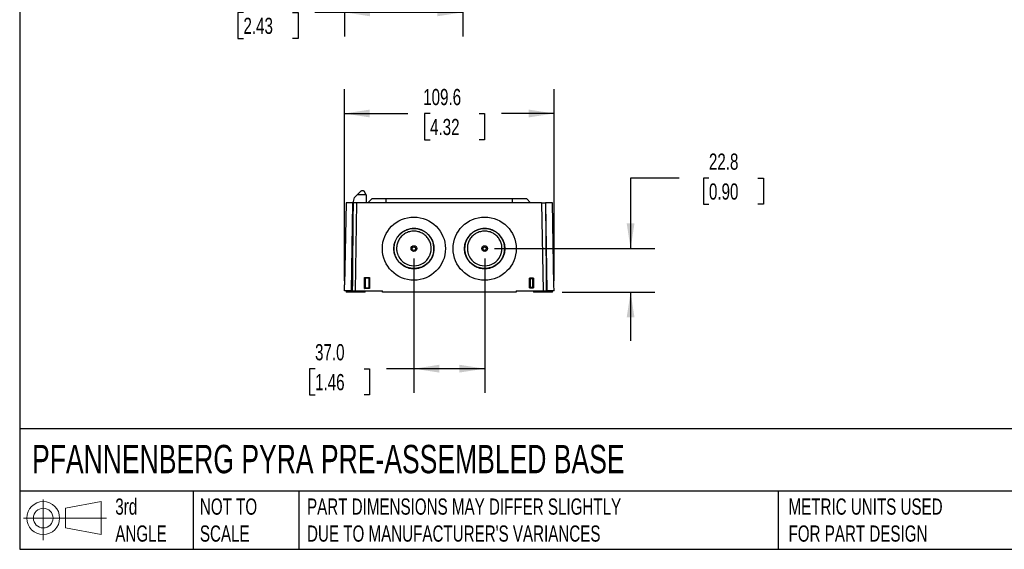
# Model space of a CAD drawing. Header units: millimetres. Extents: x 25 to 1092, y 25 to 838.
# Tile 1 of 18: x 25 to 540, y 25 to 302. Entities that reach past the tile are written whole.
import ezdxf

# ---------------------------------------------------------------- set-up
doc = ezdxf.new("R2010")
doc.units = ezdxf.units.MM
doc.header["$LTSCALE"] = 4
doc.linetypes.add('SLD-Solid', pattern=[0])
doc.layers.add('DIMENSIONS', color=140, linetype='SLD-Solid', lineweight=25)
doc.layers.add('TEXT', color=140, linetype='SLD-Solid', lineweight=25)
doc.layers.add('SLD-DEFPOINTS', color=7, linetype='Continuous')
doc.styles.add('SLDTEXTSTYLE0', font='TXT', dxfattribs={"width": 0.7})
doc.dimstyles.new('SLDDIMSTYLE1', dxfattribs={"dimtxt": 8.632031, "dimasz": 13.208, "dimexe": 0, "dimexo": 0.0625, "dimgap": 2.158008, "dimtad": 0, "dimtih": 1, "dimtoh": 1, "dimdec": 1, "dimrnd": 1e-09, "dimzin": 12, "dimdsep": 46, "dimtxsty": 'SLDTEXTSTYLE0', "dimsah": 1, "dimcen": 0.09, "dimadec": 0, "dimazin": 3, "dimtfac": 1, "dimtdec": 1, "dimtofl": 0, "dimtmove": 0, "dimatfit": 3, "dimfxl": 0, "dimfrac": 2, "dimtolj": 1, "dimtzin": 12, "dimarcsym": 0})
doc.dimstyles.new('SLDDIMSTYLE2', dxfattribs={"dimtxt": 8.632031, "dimasz": 13.208, "dimexe": 0, "dimexo": 0.0625, "dimgap": 2.158008, "dimtad": 0, "dimtih": 1, "dimtoh": 1, "dimdec": 1, "dimrnd": 1e-09, "dimzin": 4, "dimdsep": 46, "dimtxsty": 'SLDTEXTSTYLE0', "dimsah": 1, "dimcen": 0.09, "dimadec": 0, "dimazin": 1, "dimtfac": 1, "dimtdec": 1, "dimtofl": 0, "dimtmove": 0, "dimatfit": 3, "dimfxl": 0, "dimfrac": 2, "dimtolj": 1, "dimtzin": 12, "dimarcsym": 0})
doc.dimstyles.new('SLDDIMSTYLE5', dxfattribs={"dimtxt": 8.632031, "dimasz": 13.208, "dimexe": 0, "dimexo": 0.0625, "dimgap": 2.158008, "dimtad": 0, "dimtih": 1, "dimtoh": 1, "dimdec": 1, "dimrnd": 1e-09, "dimzin": 12, "dimdsep": 46, "dimtxsty": 'SLDTEXTSTYLE0', "dimsah": 1, "dimcen": 0.09, "dimadec": 0, "dimazin": 3, "dimtfac": 1, "dimtdec": 1, "dimtmove": 0, "dimatfit": 0, "dimfxl": 0, "dimfrac": 2, "dimtolj": 1, "dimtzin": 12, "dimarcsym": 0})

# ---------------------------------------------------------------- blocks, each defined once
blk = doc.blocks.new('Block11')
at = {"color": 7, "linetype": 'SLD-Solid', "lineweight": 18}
for p, q in [((10.35, 21.24), (10.35, 0)), ((21.92, 16.67), (40.7, 20.13)), ((21.92, 6.38), (21.92, 16.67)), ((40.7, 20.13), (40.7, 2.93)), ((0, 11.53), (43.49, 11.53)), ((21.92, 6.38), (40.7, 2.93))]:
    blk.add_line(p, q, dxfattribs=at)
for radius in [8.6, 5.14]:
    blk.add_circle((10.35, 11.53), radius, dxfattribs=at)
blk = doc.blocks.new('Block12')
at = {"layer": 'SLD-DEFPOINTS'}
blk.add_blockref('Block11', (0, 0), dxfattribs=at)
blk = doc.blocks.new('_D_1')
at = {"layer": 'DIMENSIONS'}
for p, q in [((257.03, 433.73), (257.03, 293.61)), ((195.28, 412.37), (195.28, 293.61)), ((142.4, 306.31), (139.5, 306.31)), ((139.5, 306.31), (139.5, 292.59)), ((168.05, 306.31), (170.95, 306.31)), ((170.95, 306.31), (170.95, 292.59)), ((195.28, 306.31), (179.75, 306.31)), ((257.03, 306.31), (195.28, 306.31)), ((139.5, 292.59), (142.4, 292.59)), ((170.95, 292.59), (168.05, 292.59))]:
    blk.add_line(p, q, dxfattribs=at)
for points in [[(195.28, 306.31), (208.49, 304.27), (208.49, 308.34)], [(257.03, 306.31), (243.82, 308.34), (243.82, 304.27)]]:
    blk.add_solid(points, dxfattribs=at)
at = {"layer": 'DIMENSIONS', "char_height": 8.467, "attachment_point": 1, "style": 'SLDTEXTSTYLE0'}
for s, insert in [('61.8', (142.4, 319.15)), ('2.43', (142.4, 303.5))]:
    blk.add_mtext(s, dxfattribs=dict(at, insert=insert))
blk = doc.blocks.new('_D_13')
at = {"layer": 'DIMENSIONS'}
for p, q in [((231.53, 177.62), (231.53, 107.2)), ((268.53, 177.62), (268.53, 107.2)), ((179.84, 119.9), (176.95, 119.9)), ((176.95, 119.9), (176.95, 106.19)), ((205.49, 119.9), (208.39, 119.9)), ((208.39, 119.9), (208.39, 106.19)), ((231.53, 119.9), (217.19, 119.9)), ((268.53, 119.9), (231.53, 119.9)), ((176.95, 106.19), (179.84, 106.19)), ((208.39, 106.19), (205.49, 106.19))]:
    blk.add_line(p, q, dxfattribs=at)
for points in [[(231.53, 119.9), (244.74, 117.87), (244.74, 121.94)], [(268.53, 119.9), (255.32, 121.94), (255.32, 117.87)]]:
    blk.add_solid(points, dxfattribs=at)
at = {"layer": 'DIMENSIONS', "char_height": 8.467, "attachment_point": 1, "style": 'SLDTEXTSTYLE0'}
for s, insert in [('37.0', (179.84, 132.75)), ('1.46', (179.84, 117.1))]:
    blk.add_mtext(s, dxfattribs=dict(at, insert=insert))
blk = doc.blocks.new('_D_14')
at = {"layer": 'DIMENSIONS'}
for p, q in [((195.23, 165.78), (195.23, 266.1)), ((304.83, 165.78), (304.83, 266.1)), ((195.23, 253.4), (228.27, 253.4)), ((239.97, 253.4), (237.07, 253.4)), ((237.07, 253.4), (237.07, 239.68)), ((265.62, 253.4), (268.52, 253.4)), ((268.52, 253.4), (268.52, 239.68)), ((304.83, 253.4), (277.32, 253.4)), ((237.07, 239.68), (239.97, 239.68)), ((268.52, 239.68), (265.62, 239.68))]:
    blk.add_line(p, q, dxfattribs=at)
for points in [[(195.23, 253.4), (208.43, 251.36), (208.43, 255.43)], [(304.83, 253.4), (291.62, 255.43), (291.62, 251.36)]]:
    blk.add_solid(points, dxfattribs=at)
at = {"layer": 'DIMENSIONS', "char_height": 8.467, "attachment_point": 1, "style": 'SLDTEXTSTYLE0'}
for s, insert in [('109.6', (236.38, 266.24)), ('4.32', (239.97, 250.59))]:
    blk.add_mtext(s, dxfattribs=dict(at, insert=insert))
blk = doc.blocks.new('_D_15')
at = {"layer": 'DIMENSIONS'}
for p, q in [((370.23, 219.62), (344.83, 219.62)), ((344.83, 219.62), (344.83, 182.7)), ((385.79, 219.62), (382.89, 219.62)), ((382.89, 219.62), (382.89, 205.9)), ((411.44, 219.62), (414.34, 219.62)), ((414.34, 219.62), (414.34, 205.9)), ((382.89, 205.9), (385.79, 205.9)), ((414.34, 205.9), (411.44, 205.9)), ((273.61, 182.7), (357.53, 182.7)), ((309.1, 159.9), (357.53, 159.9)), ((344.83, 159.9), (344.83, 134.5))]:
    blk.add_line(p, q, dxfattribs=at)
for points in [[(344.83, 182.7), (346.86, 195.91), (342.8, 195.91)], [(344.83, 159.9), (342.8, 146.7), (346.86, 146.7)]]:
    blk.add_solid(points, dxfattribs=at)
at = {"layer": 'DIMENSIONS', "char_height": 8.467, "attachment_point": 1, "style": 'SLDTEXTSTYLE0'}
for s, insert in [('22.8', (385.79, 232.46)), ('0.90', (385.79, 216.81))]:
    blk.add_mtext(s, dxfattribs=dict(at, insert=insert))

msp = doc.modelspace()

# ---------------------------------------------------------------- linework, layer by layer
for p, q in [((201.79, 210.77), (203.91, 212.89)), ((206.59, 210.77), (205.49, 212.68)), ((196.03, 206.7), (195.28, 163.7)), ((199.58, 206.7), (196.03, 206.7)), ((198.82, 160.7), (199.58, 206.7)), ((199.73, 206.7), (199.58, 206.7)), ((199.73, 206.7), (200.53, 209.5)), ((201.73, 206.7), (199.73, 206.7)), ((201.79, 210.77), (200.53, 209.5)), ((200.93, 160.7), (201.73, 206.7)), ((298.33, 206.7), (201.73, 206.7)), ((206.59, 210.77), (201.79, 210.77)), ((206.59, 210.77), (206.63, 206.7)), ((207.52, 206.7), (209.45, 208.7)), ((217.03, 208.7), (209.45, 208.7)), ((217.03, 206.7), (217.03, 208.7)), ((283.03, 208.7), (217.03, 208.7)), ((283.03, 206.7), (283.03, 208.7)), ((290.6, 208.7), (283.03, 208.7)), ((292.53, 206.7), (290.6, 208.7)), ((298.33, 206.7), (299.13, 160.7)), ((298.33, 206.7), (300.33, 206.7)), ((300.48, 206.7), (300.33, 206.7)), ((301.24, 160.7), (300.48, 206.7)), ((304.03, 206.7), (300.48, 206.7)), ((304.78, 163.7), (304.03, 206.7)), ((205.68, 161.81), (205.68, 167.6)), ((205.68, 167.6), (208.38, 167.6)), ((205.98, 167.3), (205.98, 162.11)), ((208.08, 167.3), (205.98, 167.3)), ((205.99, 167.3), (205.98, 167.3)), ((208.07, 167.3), (205.99, 167.3)), ((205.99, 167.3), (205.99, 162.11)), ((208.07, 167.3), (208.08, 167.3)), ((208.07, 162.11), (208.07, 167.3)), ((208.08, 162.11), (208.08, 167.3)), ((208.38, 167.6), (208.38, 161.81)), ((292.03, 167.2), (294.02, 167.2)), ((292.03, 162.21), (292.03, 167.2)), ((294.03, 167.2), (292.03, 167.2)), ((292.03, 167.2), (292.03, 167.2)), ((292.03, 167.2), (292.03, 162.2)), ((293.72, 166.9), (292.33, 166.9)), ((292.33, 166.9), (292.33, 162.51)), ((293.72, 162.51), (293.72, 166.9)), ((294.02, 167.2), (294.02, 162.21)), ((294.02, 167.2), (294.03, 167.2)), ((294.03, 162.2), (294.03, 167.2)), ((195.23, 160.7), (195.28, 163.7)), ((198.82, 160.7), (195.23, 160.7)), ((196.03, 160.7), (196.03, 159.9)), ((200.03, 159.9), (196.03, 159.9)), ((199.31, 160.7), (198.82, 160.7)), ((199.31, 160.7), (200.93, 160.7)), ((200.03, 159.9), (200.03, 160.7)), ((202.02, 159.9), (200.03, 159.9)), ((200.93, 160.7), (215.03, 160.7)), ((202.02, 159.9), (202.03, 160.7)), ((206.02, 159.9), (202.02, 159.9)), ((208.38, 161.81), (205.68, 161.81)), ((205.98, 162.11), (208.08, 162.11)), ((205.99, 162.11), (205.98, 162.11)), ((205.99, 162.11), (208.07, 162.11)), ((206.02, 159.9), (206.03, 160.7)), ((208.07, 162.11), (208.08, 162.11)), ((215.03, 159.9), (215.03, 160.7)), ((285.02, 159.9), (215.03, 159.9)), ((285.03, 160.7), (285.02, 159.9)), ((285.03, 160.7), (299.13, 160.7)), ((294.02, 162.21), (292.03, 162.21)), ((292.03, 162.21), (292.03, 162.2)), ((292.03, 162.2), (294.03, 162.2)), ((292.33, 162.51), (293.72, 162.51)), ((294.02, 162.21), (294.03, 162.2)), ((294.03, 160.7), (294.03, 159.9)), ((298.03, 159.9), (294.03, 159.9)), ((298.03, 159.9), (298.03, 160.7)), ((300.02, 159.9), (298.03, 159.9)), ((299.13, 160.7), (300.74, 160.7)), ((300.02, 159.9), (300.03, 160.7)), ((304.02, 159.9), (300.02, 159.9)), ((301.24, 160.7), (300.74, 160.7)), ((304.83, 160.7), (301.24, 160.7)), ((304.02, 159.9), (304.03, 160.7)), ((304.83, 160.7), (304.78, 163.7))]:
    msp.add_line(p, q)
for centre, radius in [((231.53, 182.7), 16.5), ((231.53, 182.7), 16.5), ((268.53, 182.7), 16.5), ((268.53, 182.7), 16.5), ((231.53, 182.7), 10.5), ((268.53, 182.7), 10.5), ((231.53, 182.7), 1.5), ((231.53, 182.7), 0.923), ((268.53, 182.7), 1.5), ((268.53, 182.7), 0.923)]:
    msp.add_circle(centre, radius)
for centre in [(231.53, 182.7), (268.53, 182.7)]:
    msp.add_arc(centre, 9, 205.2845, 334.7155)
for points, knots in [([(203.91, 212.89), (204.01, 212.98), (204.13, 213.07), (204.42, 213.17), (204.59, 213.2), (204.91, 213.15), (205.07, 213.09), (205.32, 212.91), (205.42, 212.8), (205.49, 212.68)], [0, 0, 0, 0, 0.25, 0.25, 0.5, 0.5, 0.75, 0.75, 1, 1, 1, 1]), ([(199.73, 206.7), (199.69, 203.18), (199.62, 195.92), (199.52, 184.73), (199.41, 172.92), (199.35, 164.85), (199.31, 160.7)], [0, 0, 0, 0, 0.229982, 0.473309, 0.729982, 1, 1, 1, 1]), ([(300.33, 206.7), (300.36, 203.31), (300.43, 196.23), (300.54, 185.17), (300.64, 173.23), (300.71, 164.98), (300.74, 160.7)], [0, 0, 0, 0, 0.221313, 0.461751, 0.721313, 1, 1, 1, 1]), ([(224.95, 190.88), (224.31, 190.36), (223.67, 189.72), (222.52, 188.17), (222.01, 187.25), (221.46, 185.7), (221.31, 185.15), (221.1, 184.01), (221.05, 183.42), (221.03, 182.22), (221.08, 181.61), (221.28, 180.4), (221.43, 179.8), (221.84, 178.63), (222.1, 178.07), (222.7, 177), (223.05, 176.5), (223.82, 175.57), (224.23, 175.15), (225.11, 174.39), (225.56, 174.06), (226.97, 173.2), (227.94, 172.8), (229.81, 172.31), (230.7, 172.22), (232.35, 172.22), (233.25, 172.31), (235.12, 172.8), (236.09, 173.2), (237.49, 174.06), (237.95, 174.39), (238.83, 175.15), (239.24, 175.57), (240.01, 176.5), (240.35, 177), (240.96, 178.07), (241.22, 178.64), (241.63, 179.8), (241.78, 180.41), (241.98, 181.62), (242.02, 182.23), (242.01, 183.43), (241.95, 184.02), (241.74, 185.15), (241.6, 185.7), (241.04, 187.26), (240.53, 188.17), (239.38, 189.72), (238.75, 190.36), (238.1, 190.88)], [0, 0, 0, 0, 0.0625, 0.0625, 0.125, 0.125, 0.15625, 0.15625, 0.1875, 0.1875, 0.21875, 0.21875, 0.25, 0.25, 0.28125, 0.28125, 0.3125, 0.3125, 0.34375, 0.34375, 0.375, 0.375, 0.4375, 0.4375, 0.5, 0.5, 0.5625, 0.5625, 0.625, 0.625, 0.65625, 0.65625, 0.6875, 0.6875, 0.71875, 0.71875, 0.75, 0.75, 0.78125, 0.78125, 0.8125, 0.8125, 0.84375, 0.84375, 0.875, 0.875, 0.9375, 0.9375, 1, 1, 1, 1]), ([(238.1, 190.88), (238.19, 190.81), (238.35, 190.67), (238.6, 190.46), (238.83, 190.24), (239.06, 190.01), (239.27, 189.78), (239.49, 189.53), (239.69, 189.29), (239.89, 189.03), (240.08, 188.77), (240.35, 188.37), (240.68, 187.82), (241.05, 187.1), (241.35, 186.36), (241.68, 185.34), (241.95, 184.02), (242.02, 182.41), (241.84, 180.81), (241.42, 179.25), (240.77, 177.77), (239.9, 176.41), (238.83, 175.21), (237.59, 174.18), (236.2, 173.35), (234.71, 172.74), (233.14, 172.38), (231.53, 172.25), (229.92, 172.38), (228.35, 172.74), (226.86, 173.35), (225.47, 174.18), (224.23, 175.21), (223.16, 176.41), (222.29, 177.77), (221.63, 179.24), (221.21, 180.8), (221.04, 182.41), (221.11, 184.02), (221.42, 185.6), (221.89, 186.86), (222.37, 187.82), (222.79, 188.51), (223.26, 189.16), (223.72, 189.71), (224.15, 190.16), (224.54, 190.53), (224.81, 190.76), (224.95, 190.88)], [0, 0, 0, 0, 0.00629, 0.012556, 0.018805, 0.025041, 0.031273, 0.037504, 0.043742, 0.049992, 0.05626, 0.062552, 0.078155, 0.093813, 0.109466, 0.125091, 0.156339, 0.187575, 0.21882, 0.250072, 0.28131, 0.312554, 0.343802, 0.375048, 0.406277, 0.43753, 0.468778, 0.500019, 0.531268, 0.562502, 0.593749, 0.62498, 0.656222, 0.687473, 0.718712, 0.749954, 0.781202, 0.812452, 0.843686, 0.87494, 0.906192, 0.92183, 0.93746, 0.953077, 0.968732, 0.979166, 0.989579, 1, 1, 1, 1]), ([(239.67, 178.86), (239.71, 178.95), (239.79, 179.12), (239.9, 179.38), (240.01, 179.65), (240.1, 179.92), (240.19, 180.19), (240.27, 180.46), (240.34, 180.74), (240.46, 181.3), (240.58, 182.15), (240.59, 183.3), (240.45, 184.44), (240.17, 185.55), (239.76, 186.62), (239.22, 187.63), (238.55, 188.56), (237.77, 189.4), (236.89, 190.13), (235.92, 190.75), (234.88, 191.24), (233.79, 191.6), (232.67, 191.81), (231.53, 191.89), (230.38, 191.81), (229.26, 191.6), (228.17, 191.24), (227.13, 190.75), (226.17, 190.13), (225.29, 189.4), (224.51, 188.56), (223.84, 187.63), (223.29, 186.62), (222.88, 185.55), (222.6, 184.44), (222.47, 183.3), (222.48, 182.15), (222.61, 181.2), (222.79, 180.46), (222.95, 179.92), (223.15, 179.38), (223.31, 179.03), (223.39, 178.86)], [0, 0, 0, 0, 0.007838, 0.015653, 0.023452, 0.031245, 0.039037, 0.046839, 0.054656, 0.062497, 0.093775, 0.125061, 0.156342, 0.187637, 0.218849, 0.250082, 0.281275, 0.31248, 0.343757, 0.375041, 0.40632, 0.437617, 0.468828, 0.500059, 0.531255, 0.562461, 0.593735, 0.625022, 0.656298, 0.687597, 0.718809, 0.750039, 0.781236, 0.812442, 0.843715, 0.875003, 0.906279, 0.937574, 0.95321, 0.968784, 0.98436, 1, 1, 1, 1]), ([(238.1, 190.88), (238.02, 190.95), (237.84, 191.08), (237.57, 191.28), (237.3, 191.47), (237.02, 191.64), (236.74, 191.81), (236.45, 191.97), (236.16, 192.12), (235.86, 192.26), (235.57, 192.39), (235.26, 192.51), (234.96, 192.62), (234.65, 192.72), (234.34, 192.81), (234.03, 192.89), (233.72, 192.96), (233.41, 193.03), (233.1, 193.08), (232.78, 193.12), (232.47, 193.15), (232.16, 193.18), (231.84, 193.19), (231.42, 193.2), (230.88, 193.18), (230.24, 193.12), (229.6, 193.02), (228.97, 192.88), (228.35, 192.71), (227.74, 192.49), (227.14, 192.24), (226.56, 191.95), (226, 191.63), (225.46, 191.27), (225.12, 191.01), (224.95, 190.88)], [0, 0, 0, 0, 0.023449, 0.046828, 0.070139, 0.093379, 0.11655, 0.139652, 0.162685, 0.185649, 0.208544, 0.23137, 0.254128, 0.276816, 0.299436, 0.321988, 0.344472, 0.366887, 0.389234, 0.411513, 0.433724, 0.455866, 0.477942, 0.499949, 0.545398, 0.590846, 0.636295, 0.681746, 0.727198, 0.772654, 0.818113, 0.863577, 0.909045, 0.954519, 1, 1, 1, 1]), ([(261.95, 190.88), (261.31, 190.36), (260.67, 189.72), (259.52, 188.17), (259.01, 187.25), (258.46, 185.7), (258.31, 185.15), (258.1, 184.01), (258.05, 183.42), (258.03, 182.22), (258.08, 181.61), (258.28, 180.4), (258.43, 179.8), (258.84, 178.63), (259.1, 178.07), (259.7, 177), (260.05, 176.5), (260.82, 175.57), (261.23, 175.15), (262.11, 174.39), (262.56, 174.06), (263.97, 173.2), (264.94, 172.8), (266.81, 172.31), (267.7, 172.22), (269.35, 172.22), (270.25, 172.31), (272.12, 172.8), (273.09, 173.2), (274.49, 174.06), (274.95, 174.39), (275.83, 175.15), (276.24, 175.57), (277.01, 176.5), (277.35, 177), (277.96, 178.07), (278.22, 178.64), (278.63, 179.8), (278.78, 180.41), (278.98, 181.62), (279.02, 182.23), (279.01, 183.43), (278.95, 184.02), (278.74, 185.15), (278.6, 185.7), (278.04, 187.26), (277.53, 188.17), (276.38, 189.72), (275.75, 190.36), (275.1, 190.88)], [0, 0, 0, 0, 0.0625, 0.0625, 0.125, 0.125, 0.15625, 0.15625, 0.1875, 0.1875, 0.21875, 0.21875, 0.25, 0.25, 0.28125, 0.28125, 0.3125, 0.3125, 0.34375, 0.34375, 0.375, 0.375, 0.4375, 0.4375, 0.5, 0.5, 0.5625, 0.5625, 0.625, 0.625, 0.65625, 0.65625, 0.6875, 0.6875, 0.71875, 0.71875, 0.75, 0.75, 0.78125, 0.78125, 0.8125, 0.8125, 0.84375, 0.84375, 0.875, 0.875, 0.9375, 0.9375, 1, 1, 1, 1]), ([(275.1, 190.88), (275.19, 190.81), (275.35, 190.67), (275.6, 190.46), (275.83, 190.24), (276.06, 190.01), (276.27, 189.78), (276.49, 189.53), (276.69, 189.29), (276.89, 189.03), (277.08, 188.77), (277.35, 188.37), (277.68, 187.82), (278.05, 187.1), (278.35, 186.36), (278.68, 185.34), (278.95, 184.02), (279.02, 182.41), (278.84, 180.81), (278.42, 179.25), (277.77, 177.77), (276.9, 176.41), (275.83, 175.21), (274.59, 174.18), (273.2, 173.35), (271.71, 172.74), (270.14, 172.38), (268.53, 172.25), (266.92, 172.38), (265.35, 172.74), (263.86, 173.35), (262.47, 174.18), (261.23, 175.21), (260.16, 176.41), (259.29, 177.77), (258.63, 179.24), (258.21, 180.8), (258.04, 182.41), (258.11, 184.02), (258.42, 185.6), (258.89, 186.86), (259.37, 187.82), (259.79, 188.51), (260.26, 189.16), (260.72, 189.71), (261.15, 190.16), (261.54, 190.53), (261.81, 190.76), (261.95, 190.88)], [0, 0, 0, 0, 0.0062897, 0.0125559, 0.0188045, 0.0250415, 0.0312726, 0.0375041, 0.0437418, 0.0499918, 0.0562598, 0.062552, 0.0781554, 0.0938133, 0.1094656, 0.1250906, 0.1563386, 0.1875748, 0.21882, 0.2500723, 0.2813101, 0.3125537, 0.3438015, 0.375048, 0.4062766, 0.4375297, 0.4687784, 0.5000186, 0.5312681, 0.5625024, 0.5937493, 0.6249804, 0.6562215, 0.6874726, 0.7187119, 0.7499537, 0.7812023, 0.8124524, 0.8436858, 0.8749395, 0.9061915, 0.9218297, 0.9374596, 0.9530773, 0.9687317, 0.9791659, 0.9895795, 1, 1, 1, 1]), ([(276.67, 178.86), (276.71, 178.95), (276.79, 179.12), (276.9, 179.38), (277.01, 179.65), (277.1, 179.92), (277.19, 180.19), (277.27, 180.46), (277.34, 180.74), (277.46, 181.3), (277.58, 182.15), (277.59, 183.3), (277.45, 184.44), (277.17, 185.55), (276.76, 186.62), (276.22, 187.63), (275.55, 188.56), (274.77, 189.4), (273.89, 190.13), (272.92, 190.75), (271.88, 191.24), (270.79, 191.6), (269.67, 191.81), (268.53, 191.89), (267.38, 191.81), (266.26, 191.6), (265.17, 191.24), (264.13, 190.75), (263.17, 190.13), (262.29, 189.4), (261.51, 188.56), (260.84, 187.63), (260.29, 186.62), (259.88, 185.55), (259.6, 184.44), (259.47, 183.3), (259.48, 182.15), (259.61, 181.2), (259.79, 180.46), (259.95, 179.92), (260.15, 179.38), (260.31, 179.03), (260.39, 178.86)], [0, 0, 0, 0, 0.007838, 0.015653, 0.023452, 0.031245, 0.039037, 0.046839, 0.054656, 0.062497, 0.093775, 0.125061, 0.156342, 0.187637, 0.218849, 0.250082, 0.281275, 0.31248, 0.343757, 0.375041, 0.40632, 0.437617, 0.468828, 0.500059, 0.531255, 0.562461, 0.593735, 0.625022, 0.656298, 0.687597, 0.718809, 0.750039, 0.781236, 0.812442, 0.843715, 0.875003, 0.906279, 0.937574, 0.95321, 0.968784, 0.98436, 1, 1, 1, 1]), ([(275.1, 190.88), (275.02, 190.95), (274.84, 191.08), (274.57, 191.28), (274.3, 191.47), (274.02, 191.64), (273.74, 191.81), (273.45, 191.97), (273.16, 192.12), (272.86, 192.26), (272.57, 192.39), (272.26, 192.51), (271.96, 192.62), (271.65, 192.72), (271.34, 192.81), (271.03, 192.89), (270.72, 192.96), (270.41, 193.03), (270.1, 193.08), (269.78, 193.12), (269.47, 193.15), (269.16, 193.18), (268.84, 193.19), (268.42, 193.2), (267.88, 193.18), (267.24, 193.12), (266.6, 193.02), (265.97, 192.88), (265.35, 192.71), (264.74, 192.49), (264.14, 192.24), (263.56, 191.95), (263, 191.63), (262.46, 191.27), (262.12, 191.01), (261.95, 190.88)], [0, 0, 0, 0, 0.023449, 0.046828, 0.070139, 0.093379, 0.11655, 0.139652, 0.162685, 0.185649, 0.208544, 0.23137, 0.254128, 0.276816, 0.299436, 0.321988, 0.344472, 0.366887, 0.389234, 0.411513, 0.433724, 0.455866, 0.477942, 0.499949, 0.545398, 0.590846, 0.636295, 0.681746, 0.727198, 0.772654, 0.818113, 0.863577, 0.909045, 0.954519, 1, 1, 1, 1]), ([(205.68, 167.6), (205.75, 167.53), (205.83, 167.45), (205.92, 167.36), (205.94, 167.34), (205.97, 167.31), (205.98, 167.3), (205.98, 167.3)], [0, 0, 0, 0, 0.5, 0.5, 0.75, 0.75, 1, 1, 1, 1]), ([(208.08, 167.3), (208.08, 167.3), (208.08, 167.31), (208.11, 167.34), (208.14, 167.36), (208.22, 167.45), (208.31, 167.53), (208.38, 167.6)], [0, 0, 0, 0, 0.25, 0.25, 0.5, 0.5, 1, 1, 1, 1]), ([(292.03, 167.2), (292.03, 167.2), (292.04, 167.19), (292.07, 167.16), (292.09, 167.14), (292.18, 167.05), (292.26, 166.97), (292.33, 166.9)], [0, 0, 0, 0, 0.25, 0.25, 0.5, 0.5, 1, 1, 1, 1]), ([(294.02, 167.2), (294.02, 167.2), (294.02, 167.19), (293.99, 167.16), (293.96, 167.14), (293.88, 167.05), (293.79, 166.97), (293.72, 166.9)], [0, 0, 0, 0, 0.25, 0.25, 0.5, 0.5, 1, 1, 1, 1]), ([(205.68, 161.81), (205.75, 161.88), (205.83, 161.96), (205.92, 162.05), (205.94, 162.07), (205.97, 162.1), (205.98, 162.11), (205.98, 162.11)], [0, 0, 0, 0, 0.5, 0.5, 0.75, 0.75, 1, 1, 1, 1]), ([(208.08, 162.11), (208.08, 162.11), (208.08, 162.1), (208.11, 162.07), (208.14, 162.05), (208.22, 161.96), (208.31, 161.88), (208.38, 161.81)], [0, 0, 0, 0, 0.25, 0.25, 0.5, 0.5, 1, 1, 1, 1]), ([(292.33, 162.51), (292.26, 162.44), (292.18, 162.36), (292.09, 162.27), (292.07, 162.25), (292.04, 162.22), (292.03, 162.21), (292.03, 162.21)], [0, 0, 0, 0, 0.5, 0.5, 0.75, 0.75, 1, 1, 1, 1]), ([(293.72, 162.51), (293.79, 162.44), (293.88, 162.36), (293.96, 162.27), (293.99, 162.25), (294.02, 162.22), (294.02, 162.21), (294.02, 162.21)], [0, 0, 0, 0, 0.5, 0.5, 0.75, 0.75, 1, 1, 1, 1])]:
    msp.add_open_spline(points, degree=3, knots=knots)
at = {"layer": 'TEXT'}
for p, q in [((25.4, 838.2), (25.4, 25.4)), ((1092.2, 88.5), (25.4, 88.5)), ((1092.2, 55.88), (25.4, 55.88)), ((116.18, 55.88), (116.18, 25.4)), ((171.35, 55.88), (171.35, 25.4)), ((421.94, 55.88), (421.94, 25.4)), ((25.4, 25.4), (1092.2, 25.4))]:
    msp.add_line(p, q, dxfattribs=at)

# ---------------------------------------------------------------- block references
at = {"layer": 'SLD-DEFPOINTS'}
msp.add_blockref('Block12', (27.35, 30.22), dxfattribs=at)

# ---------------------------------------------------------------- texts
at = {"layer": 'TEXT', "attachment_point": 1, "style": 'SLDTEXTSTYLE0'}
for s, insert, char_height in [('PFANNENBERG PYRA PRE-ASSEMBLED BASE', (31.86, 80.03), 14.8167), ('3rd^JANGLE', (75.4, 51.99), 8.467), ('NOT TO^JSCALE', (119.63, 51.99), 8.4667), ("PART DIMENSIONS MAY DIFFER SLIGHTLY ^JDUE TO MANUFACTURER'S VARIANCES", (175.65, 51.99), 8.4667), ('METRIC UNITS USED ^JFOR PART DESIGN', (427.41, 51.99), 8.4667)]:
    msp.add_mtext(s, dxfattribs=dict(at, insert=insert, char_height=char_height))

# ---------------------------------------------------------------- dimensions: what is measured, and where the dimension line sits
at = {"layer": 'DIMENSIONS'}
for base, p1, p2, picture, middle in [((195.2776, 306.3054), (257.0282, 438.8054), (195.2776, 417.4546), '_D_1', (155.2253, 306.3054)), ((195.23, 253.4), (304.83, 160.7), (195.23, 160.7), '_D_14', (252.79, 253.4))]:
    dim = msp.add_linear_dim(base=base, p1=p1, p2=p2, dimstyle='SLDDIMSTYLE1', dxfattribs=at)
    dim.commit()
    dim.dimension.update_dxf_attribs({"geometry": picture, "text_midpoint": middle, "dimtype": 160})
for base, p1, angle, dimstyle, picture, middle in [((344.83, 182.7), (304.02, 159.9), 90, 'SLDDIMSTYLE5', '_D_15', (344.83, 219.62)), ((268.53, 119.9), (231.53, 182.7), 0, 'SLDDIMSTYLE2', '_D_13', (192.67, 119.9))]:
    dim = msp.add_linear_dim(base=base, p1=p1, p2=(268.53, 182.7), angle=angle, dimstyle=dimstyle, dxfattribs=at)
    dim.commit()
    dim.dimension.update_dxf_attribs({"geometry": picture, "text_midpoint": middle, "dimtype": 160})

doc.saveas('drawing.dxf')
